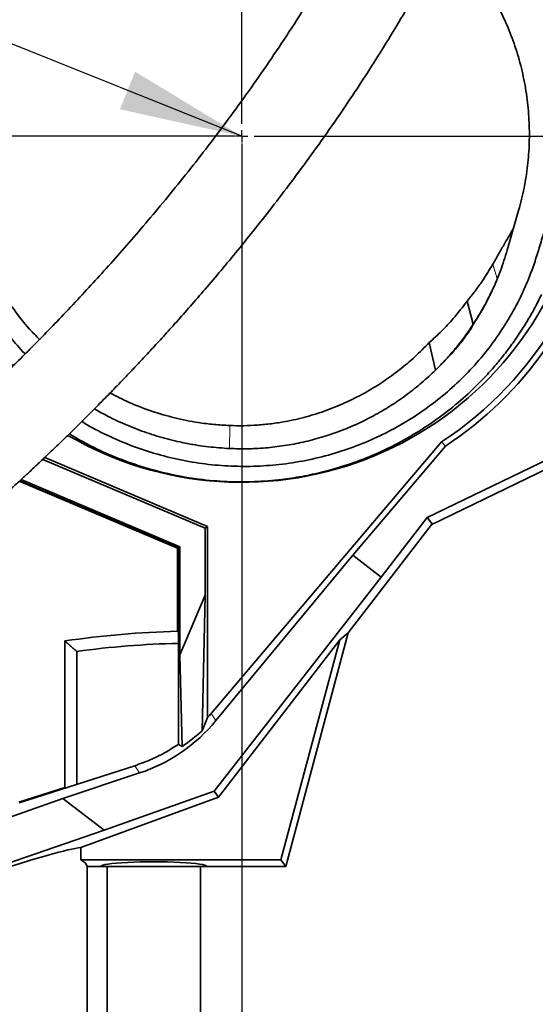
# Model space of a CAD drawing. Header units: millimetres. Extents: x 0 to 12115, y 0 to 8400.
# Tile 81 of 120: x 7219 to 7512, y 3265 to 3825. Entities that reach past the tile are written whole.
import ezdxf

# ---------------------------------------------------------------- set-up
doc = ezdxf.new("R2010")
doc.units = ezdxf.units.MM
doc.header["$LTSCALE"] = 20
doc.header["$PDSIZE"] = -1
doc.layers.add('SVART_TEXT', color=7, linetype='Continuous')
doc.styles.add('SLDTEXTSTYLE0', font='TXT', dxfattribs={"width": 0.605})
doc.dimstyles.new('SLDDIMSTYLE0', dxfattribs={"dimtxt": 70, "dimasz": 70, "dimexe": 0, "dimexo": 0.0625, "dimgap": 17.5, "dimtad": 1, "dimdec": 1, "dimrnd": 1e-09, "dimzin": 12, "dimdsep": 46, "dimtxsty": 'SLDTEXTSTYLE0', "dimsah": 1, "dimcen": 0.09, "dimadec": 0, "dimazin": 3, "dimtfac": 1, "dimtofl": 0, "dimtmove": 0, "dimatfit": 3, "dimfxl": 1, "dimfrac": 2, "dimtolj": 1, "dimtzin": 12, "dimarcsym": 0})
doc.dimstyles.new('SLDDIMSTYLE20', dxfattribs={"dimtxt": 70, "dimasz": 70, "dimexe": 0, "dimexo": 0.0625, "dimgap": 17.5, "dimtad": 1, "dimdec": 1, "dimrnd": 1e-09, "dimzin": 12, "dimdsep": 46, "dimtxsty": 'SLDTEXTSTYLE0', "dimsah": 1, "dimcen": 0.09, "dimse1": 1, "dimsd1": 1, "dimadec": 0, "dimazin": 3, "dimtfac": 1, "dimtofl": 0, "dimtmove": 0, "dimatfit": 3, "dimfxl": 1, "dimfrac": 2, "dimtolj": 1, "dimtzin": 12, "dimarcsym": 0})
doc.dimstyles.new('SLDDIMSTYLE6', dxfattribs={"dimtxt": 0.18, "dimasz": 70, "dimexe": 0, "dimexo": 0.0625, "dimgap": 0, "dimtad": 0, "dimtih": 1, "dimtoh": 1, "dimdec": 0, "dimrnd": 1e-09, "dimzin": 0, "dimdsep": 46, "dimtxsty": 'Standard', "dimsah": 1, "dimcen": 0.09, "dimadec": 0, "dimazin": 0, "dimtfac": 70, "dimtdec": 0, "dimtofl": 0, "dimtmove": 0, "dimatfit": 3, "dimfxl": 1, "dimfrac": 2, "dimtolj": 1, "dimtzin": 0, "dimarcsym": 0})

# ---------------------------------------------------------------- blocks, each defined once
blk = doc.blocks.new('_D_27')
at = {"layer": 'SVART_TEXT'}
for p, q in [((7345.56, 3754.31), (7345.56, 2773.56)), ((6995.56, 2870.55), (6995.56, 2773.56)), ((7345.56, 2803.56), (6995.56, 2803.56))]:
    blk.add_line(p, q, dxfattribs=at)
for points in [[(6995.56, 2803.56), (7065.56, 2793.56), (7065.56, 2813.56)], [(7345.56, 2803.56), (7275.56, 2813.56), (7275.56, 2793.56)]]:
    blk.add_solid(points, dxfattribs=at)
at = {"layer": 'SVART_TEXT', "insert": (7090.35, 2893.8), "char_height": 70, "attachment_point": 1, "style": 'SLDTEXTSTYLE0'}
blk.add_mtext('350', dxfattribs=at)
blk = doc.blocks.new('_D_33')
at = {"layer": 'SVART_TEXT'}
for p, q in [((7341.56, 4903.31), (5673.56, 4903.31)), ((5703.56, 3758.31), (5703.56, 4903.31)), ((7341.56, 3758.31), (5673.56, 3758.31))]:
    blk.add_line(p, q, dxfattribs=at)
for points in [[(5703.56, 4903.31), (5693.56, 4833.31), (5713.56, 4833.31)], [(5703.56, 3758.31), (5713.56, 3828.31), (5693.56, 3828.31)]]:
    blk.add_solid(points, dxfattribs=at)
at = {"layer": 'SVART_TEXT', "insert": (5613.33, 4223.87), "char_height": 70, "attachment_point": 1, "rotation": 90, "style": 'SLDTEXTSTYLE0'}
blk.add_mtext('1145', dxfattribs=at)
blk = doc.blocks.new('_D_34')
at = {"layer": 'SVART_TEXT'}
for p, q in [((7341.56, 3758.31), (5673.56, 3758.31)), ((5703.56, 2978.31), (5703.56, 3758.31)), ((7197.07, 2978.31), (5673.56, 2978.31))]:
    blk.add_line(p, q, dxfattribs=at)
for points in [[(5703.56, 3758.31), (5693.56, 3688.31), (5713.56, 3688.31)], [(5703.56, 2978.31), (5713.56, 3048.31), (5693.56, 3048.31)]]:
    blk.add_solid(points, dxfattribs=at)
at = {"layer": 'SVART_TEXT', "insert": (5613.33, 3288.11), "char_height": 70, "attachment_point": 1, "rotation": 90, "style": 'SLDTEXTSTYLE0'}
blk.add_mtext('780', dxfattribs=at)
blk = doc.blocks.new('SW_CENTERMARKSYMBOL_0')
at = {"layer": 'SVART_TEXT', "color": 0}
for p, q in [((0, 7), (0, 200)), ((-7, 0), (-200, 0)), ((0, 0), (-3.5, 0)), ((0, 0), (0, 3.5)), ((0, 0), (0, -3.5)), ((0, 0), (3.5, 0)), ((7, 0), (200, 0)), ((0, -7), (0, -200))]:
    blk.add_line(p, q, dxfattribs=at)
blk = doc.blocks.new('_D_92')
at = {"layer": 'SVART_TEXT'}
for p, q in [((8898.96, 3657.74), (8898.96, 3987.15)), ((8898.96, 3957.15), (8708.13, 3957.15))]:
    blk.add_line(p, q, dxfattribs=at)
blk.add_solid([(8898.96, 3957.15), (8828.96, 3967.15), (8828.96, 3947.15)], dxfattribs=at)
at = {"layer": 'SVART_TEXT', "insert": (8708.13, 4047.38), "char_height": 70, "attachment_point": 1, "style": 'SLDTEXTSTYLE0'}
blk.add_mtext('*)', dxfattribs=at)
blk = doc.blocks.new('_D_93')
at = {"layer": 'SVART_TEXT'}
for p, q in [((8898.96, 3657.74), (8898.96, 4119.61)), ((8898.96, 4089.61), (8708.13, 4089.61))]:
    blk.add_line(p, q, dxfattribs=at)
blk.add_solid([(8898.96, 4089.61), (8828.96, 4099.61), (8828.96, 4079.61)], dxfattribs=at)
at = {"layer": 'SVART_TEXT', "insert": (8708.13, 4179.85), "char_height": 70, "attachment_point": 1, "style": 'SLDTEXTSTYLE0'}
blk.add_mtext('*)', dxfattribs=at)

msp = doc.modelspace()

# ---------------------------------------------------------------- linework, layer by layer
at = {"color": 7, "linetype": 'Continuous', "lineweight": 35}
for p, q in [((7502.943869, 3716.239207), (7496.418614, 3693.554518)), ((7499.576209, 3705.376728), (7500.131001, 3706.460427)), ((7499.702845, 3704.971968), (7499.576209, 3705.376728)), ((7477.159055, 3651.61606), (7473.641039, 3664.762355)), ((7476.783512, 3650.8303), (7477.159025, 3651.615987)), ((7476.783512, 3650.8303), (7476.159494, 3649.524662)), ((7452.136781, 3641.17982), (7455.676309, 3625.540418)), ((7571.575823, 3600.057396), (7450.947445, 3541.852184)), ((7453.535524, 3537.944112), (7583.206292, 3600.512428)), ((7328.116299, 3430.553148), (7459.105278, 3584.776716)), ((7459.105278, 3584.776716), (7461.278787, 3582.316464)), ((7408.68214, 3520.390318), (7461.278787, 3582.316464)), ((7324.664107, 3535.791984), (7232.36263, 3574.801653)), ((7233.485567, 3575.863257), (7326.079117, 3536.730149)), ((7219.023395, 3562.402329), (7309.050043, 3524.354078)), ((7309.504013, 3524.655065), (7219.391672, 3562.739532)), ((7310.394945, 3525.245761), (7220.114428, 3563.401305)), ((7450.947445, 3541.852184), (7424.840026, 3507.948128)), ((7453.820581, 3538.314297), (7450.947445, 3541.852184)), ((7324.664107, 3535.791984), (7326.079117, 3536.730149)), ((7324.664107, 3535.791984), (7324.664107, 3497.647892)), ((7326.079117, 3536.730149), (7326.079117, 3428.231462)), ((7453.820581, 3538.314297), (7406.098757, 3476.340977)), ((7309.050043, 3524.354078), (7309.504013, 3524.655065)), ((7309.050043, 3524.354078), (7309.050043, 3477.196557)), ((7310.394945, 3525.245761), (7309.504013, 3524.655065)), ((7309.504013, 3413.053189), (7309.504013, 3524.655065)), ((7310.394945, 3463.885372), (7310.394945, 3525.245761)), ((7330.836413, 3426.480771), (7408.68214, 3520.390318)), ((7424.840026, 3507.948128), (7408.68214, 3520.390318)), ((7424.840026, 3507.948128), (7329.778999, 3386.515856)), ((7310.394945, 3463.885372), (7324.664107, 3497.647892)), ((7324.664107, 3497.647892), (7323.064259, 3420.738094)), ((7309.050043, 3477.196557), (7309.504013, 3476.524022)), ((7332.350939, 3383.001898), (7401.194647, 3472.404874)), ((7367.708418, 3347.432565), (7401.194647, 3472.404874)), ((7370.561545, 3343.714297), (7406.098757, 3476.340977)), ((7406.098757, 3476.340977), (7401.194647, 3472.404874)), ((7244.949661, 3388.592234), (7244.949661, 3471.703492)), ((7251.788876, 3465.776292), (7251.788876, 3390.314371)), ((7311.595394, 3411.856827), (7310.394945, 3463.885372)), ((7218.937849, 3379.751862), (7284.694251, 3400.894355)), ((7243.863171, 3382.261027), (7287.45772, 3396.757069)), ((7244.949661, 3388.592234), (7218.860372, 3380.20381)), ((7245.630962, 3388.334433), (7244.949661, 3388.592234)), ((7254.091524, 3354.5178), (7332.350939, 3383.001898)), ((7329.778999, 3386.515856), (7267.26872, 3364.23786)), ((7329.778999, 3386.515856), (7332.350939, 3383.001898)), ((7110.157151, 3335.023944), (7243.863171, 3382.261027)), ((7267.26872, 3364.23786), (7243.863171, 3382.261027)), ((7267.26872, 3364.23786), (7102.670814, 3307.825227)), ((7254.091524, 3347.432565), (7254.091524, 3354.5178)), ((7254.091524, 3347.432565), (7367.708418, 3347.432565)), ((7257.561545, 3257.714297), (7257.561545, 3343.714297)), ((7257.561545, 3343.714297), (7265.561545, 3343.714297)), ((7325.561545, 3343.714297), (7265.561545, 3343.714297)), ((7269.061545, 3343.714297), (7269.061545, 3248.514297)), ((7322.061545, 3248.514297), (7322.061545, 3343.714297)), ((7325.561545, 3343.714297), (7370.561545, 3343.714297)), ((7367.708418, 3347.432565), (7370.561545, 3343.714297))]:
    msp.add_line(p, q, dxfattribs=at)
at = {"color": 8, "linetype": 'Continuous', "lineweight": 18}
for p, q in [((7490.705344, 3677.47026), (7488.214356, 3685.615205)), ((7338.537063, 3581.003792), (7338.68366, 3594.058026)), ((7328.116299, 3430.553148), (7330.836413, 3426.480771)), ((7287.45772, 3396.757069), (7284.694251, 3400.894355))]:
    msp.add_line(p, q, dxfattribs=at)
at = {"color": 7, "linetype": 'Continuous', "lineweight": 35}
for centre, radius, start, end in [((7345.561545, 3758.314297), 207.382428, 303.19628298, 355.98178756), ((7345.561545, 3758.314297), 196.5, 239.79376422, 345.53679632), ((7345.561545, 3758.314297), 210.63171, 303.32461669, 325), ((7320.561545, 2966.114297), 511.211885, 91.29029909, 98.50566132), ((7320.561545, 2966.114297), 504.372669, 91.25621532, 97.83685804)]:
    msp.add_arc(centre, radius, start, end, dxfattribs=at)
for centre, major_axis, ratio, start_param, end_param in [((7280.956492, 3453.82401), (36.913322, 108.258851), 0.4472007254, 4.5567841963, 4.6278251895), ((7254.894666, 3492.842076), (-53.400834, 79.948245), 0.9985183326, 3.3868266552, 3.4189992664), ((7257.582277, 3488.818359), (-2.271064, 96.865514), 0.9870607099, 3.4355382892, 3.9903515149), ((7253.624601, 3494.743535), (77.289736, -65.889953), 0.9406880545, 6.0133559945, 6.1649629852), ((7180.943892, 3603.556351), (221.984314, -212.863486), 0.2309958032, 5.5313350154, 5.5425305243), ((6995.561545, 3258.841202), (261.981275, 95.469791), 0.032810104, 0.1509777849, 1.1440374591), ((6995.561545, 3343.714297), (262, 0), 0.0874886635, 0, 0.1629336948), ((7295.561545, 3343.714297), (30, 0), 0.0874886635, 0, 3.1415926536)]:
    msp.add_ellipse(centre, major_axis=major_axis, ratio=ratio, start_param=start_param, end_param=end_param, dxfattribs=at)
for points, knots in [([(7215.641793, 3628.073518), (7214.478328, 3629.280065), (7210.035468, 3633.887438), (7203.24792, 3642.65531), (7195.300009, 3654.320348), (7188.377167, 3666.712204), (7182.494365, 3679.650234), (7177.747457, 3693.00664), (7174.147752, 3706.68082), (7171.715762, 3720.695913), (7170.501503, 3734.892604), (7170.521292, 3749.141128), (7171.774229, 3763.380163), (7174.295154, 3777.609719), (7177.598525, 3789.824696), (7181.140606, 3799.996414), (7184.501079, 3808.198188), (7188.312694, 3816.289399), (7192.684311, 3824.169657), (7198.326375, 3833.185231), (7205.059668, 3843.368689), (7237.497781, 3890.262098), (7267.493909, 3933.266384), (7294.861677, 3972.502492)], [0, 0, 0, 0, 0.012496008, 0.0477178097, 0.0829400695, 0.1186491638, 0.1548584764, 0.1907138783, 0.2265696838, 0.2629184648, 0.2997738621, 0.3361139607, 0.3727007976, 0.4100616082, 0.4476881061, 0.4703790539, 0.4932241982, 0.5160684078, 0.5393000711, 0.5625409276, 0.5977825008, 0.6330261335, 1, 1, 1, 1]), ([(7398.051857, 3909.330975), (7402.087515, 3907.995385), (7410.173585, 3905.319321), (7421.823285, 3900.073276), (7433.020218, 3893.99684), (7443.637346, 3887.04802), (7453.605027, 3879.278679), (7462.890408, 3870.760911), (7471.440827, 3861.572019), (7479.269352, 3851.691473), (7486.29196, 3841.145942), (7492.472927, 3829.998154), (7497.71983, 3818.438143), (7502.071302, 3806.355224), (7505.433556, 3793.791435), (7507.764024, 3780.813492), (7509.006499, 3767.722478), (7509.157481, 3754.639767), (7508.186227, 3741.650938), (7506.230415, 3728.800512), (7504.038819, 3720.424147), (7502.943869, 3716.239207)], [0, 0, 0, 0, 0.0508422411, 0.101870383, 0.152902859, 0.2037510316, 0.2545297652, 0.3054807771, 0.3564395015, 0.4072287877, 0.4594690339, 0.5118794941, 0.5642980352, 0.6165493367, 0.6714027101, 0.7264362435, 0.7814750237, 0.8363355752, 0.8908618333, 0.9454731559, 1, 1, 1, 1]), ([(7569.943219, 3888.802023), (7568.539149, 3882.217103), (7565.728436, 3869.035199), (7558.481149, 3843.025563), (7545.57183, 3800.181919), (7531.380802, 3751.981765), (7520.254785, 3713.775451), (7515.033125, 3696.161276), (7512.319558, 3687.377378), (7509.207832, 3678.704192), (7504.919594, 3668.706879), (7499.190698, 3657.526061), (7491.591748, 3645.400457), (7482.876221, 3633.825999), (7473.175519, 3623.035573), (7462.571213, 3613.094931), (7451.170998, 3604.084479), (7438.848835, 3595.939864), (7425.874944, 3588.874768), (7412.355053, 3582.927448), (7398.35807, 3578.107518), (7383.770412, 3574.416497), (7368.968705, 3571.982552), (7354.187295, 3570.800377), (7339.506633, 3570.811232), (7324.706902, 3572.032327), (7310.126277, 3574.456745), (7295.948507, 3578.030675), (7282.242159, 3582.637353), (7268.906688, 3588.476314), (7259.659911, 3593.108879), (7255.085712, 3596.060989), (7254.628206, 3596.356256)], [0, 0, 0, 0, 0.0394165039, 0.0789052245, 0.1580169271, 0.3013593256, 0.37302464, 0.3909650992, 0.4089043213, 0.4268304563, 0.4448452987, 0.4724517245, 0.5000592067, 0.5280464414, 0.5564311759, 0.5838481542, 0.6116531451, 0.6396559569, 0.6680673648, 0.6954985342, 0.7231258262, 0.751378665, 0.7798505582, 0.8069211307, 0.8339914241, 0.8614614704, 0.889347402, 0.915957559, 0.9425677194, 0.9695625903, 0.9969556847, 1, 1, 1, 1]), ([(7408.756063, 3878.497559), (7406.175758, 3873.745847), (7400.027665, 3862.423944), (7389.850106, 3845.180588), (7378.438852, 3826.747848), (7366.888961, 3809.060842), (7355.301915, 3792.108472), (7343.74533, 3775.902871), (7332.285909, 3760.445445), (7320.814578, 3745.517113), (7309.385322, 3731.140645), (7298.048153, 3717.333752), (7287.0374, 3704.321953), (7276.392946, 3692.091378), (7266.148976, 3680.626144), (7255.93113, 3669.468186), (7245.794076, 3658.666657), (7235.797549, 3648.271462), (7226.432888, 3638.751466), (7217.719202, 3630.077365), (7209.640709, 3622.190048), (7203.57248, 3616.370834), (7199.312586, 3612.333448), (7196.675334, 3609.849389), (7194.094106, 3607.432839), (7191.569166, 3605.083032), (7189.061363, 3602.762769), (7186.370251, 3600.287459), (7183.279203, 3597.462962), (7179.769079, 3594.280952), (7175.862133, 3590.770374), (7171.596523, 3586.974152), (7166.856945, 3582.801486), (7161.645368, 3578.268273), (7156.004379, 3573.426874), (7149.94019, 3568.296636), (7143.473427, 3562.915617), (7137.671781, 3558.156164), (7134.129329, 3555.319412), (7132.798148, 3554.253419)], [0, 0, 0, 0, 0.036962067, 0.0880695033, 0.1383333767, 0.187519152, 0.2354081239, 0.2818085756, 0.3265611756, 0.3695425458, 0.4125745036, 0.4535010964, 0.4922941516, 0.5289573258, 0.5635181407, 0.5960220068, 0.6305421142, 0.6626062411, 0.6923133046, 0.7197524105, 0.7449988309, 0.7684012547, 0.7768635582, 0.7851612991, 0.7932962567, 0.8012699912, 0.8090838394, 0.8171129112, 0.8268997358, 0.8386358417, 0.850838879, 0.864676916, 0.8802025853, 0.8974855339, 0.9166160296, 0.9373154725, 0.9600479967, 0.9849868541, 1, 1, 1, 1]), ([(7168.143338, 3518.520836), (7169.781264, 3519.851387), (7173.24206, 3522.662725), (7178.51324, 3527.024391), (7183.727694, 3531.390273), (7188.524946, 3535.456852), (7193.139351, 3539.410926), (7197.513142, 3543.198944), (7201.583667, 3546.760466), (7205.035295, 3549.806883), (7207.866576, 3552.323917), (7210.101147, 3554.321984), (7211.920909, 3555.956348), (7213.681498, 3557.543423), (7215.710106, 3559.379707), (7218.168368, 3561.616497), (7221.424281, 3564.597615), (7225.57308, 3568.428936), (7230.486002, 3573.017722), (7236.061523, 3578.288775), (7241.875431, 3583.859054), (7247.728088, 3589.544915), (7253.018698, 3594.748355), (7258.000864, 3599.70129), (7262.603946, 3604.322662), (7266.757346, 3608.529289), (7270.354526, 3612.193881), (7273.87242, 3615.799818), (7277.783224, 3619.847822), (7282.38586, 3624.66005), (7287.683526, 3630.264826), (7293.675763, 3636.689532), (7300.32629, 3643.927305), (7307.621245, 3651.998933), (7315.489533, 3660.865472), (7323.903871, 3670.537704), (7332.833575, 3681.026022), (7342.29367, 3692.401777), (7352.316435, 3704.767087), (7362.864695, 3718.153397), (7373.893336, 3732.591935), (7385.288905, 3748.028208), (7396.986639, 3764.478304), (7408.009825, 3780.632949), (7418.305433, 3796.351068), (7427.833634, 3811.468915), (7437.340288, 3827.255186), (7445.328856, 3841.023832), (7450.007706, 3849.6647), (7451.652468, 3852.702236)], [0, 0, 0, 0, 0.0173586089, 0.0366772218, 0.0542306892, 0.0701139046, 0.084403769, 0.0995340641, 0.1125408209, 0.1234856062, 0.1324132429, 0.139355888, 0.1445548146, 0.1495407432, 0.1558401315, 0.1634427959, 0.1723377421, 0.1859218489, 0.2016323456, 0.2174165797, 0.2370333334, 0.2549498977, 0.2711964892, 0.2857899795, 0.3010182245, 0.3139169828, 0.3244821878, 0.3346316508, 0.3468875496, 0.3612824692, 0.3781643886, 0.3973248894, 0.4188021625, 0.4426385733, 0.4688788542, 0.4970328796, 0.527585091, 0.560563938, 0.5959850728, 0.6345582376, 0.6756363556, 0.7191635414, 0.7650499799, 0.8131700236, 0.852441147, 0.8928981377, 0.9344381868, 0.9769529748, 1, 1, 1, 1]), ([(7488.214356, 3685.615205), (7489.252472, 3687.417777), (7491.328703, 3691.022922), (7495.117035, 3697.609496), (7497.864455, 3702.395103), (7499.576209, 3705.376728)], [0, 0, 0, 0, 0.2737623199, 0.5475246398, 1, 1, 1, 1]), ([(7195.411176, 3696.94475), (7197.281806, 3692.612398), (7201.029652, 3683.932441), (7207.990234, 3671.544095), (7215.914487, 3659.777581), (7223.421525, 3650.177395), (7228.62797, 3644.88059), (7230.527288, 3642.948309)], [0, 0, 0, 0, 0.2182953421, 0.4373592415, 0.6563953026, 0.8746525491, 1, 1, 1, 1]), ([(7496.418614, 3693.554518), (7495.205271, 3689.663792), (7492.778576, 3681.882308), (7488.096653, 3670.89598), (7482.8441, 3660.481464), (7478.806955, 3654.052525), (7476.783512, 3650.8303)], [0, 0, 0, 0, 0.2595746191, 0.5191512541, 0.7589955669, 1, 1, 1, 1]), ([(7222.3778, 3634.743931), (7222.254095, 3634.867709), (7219.298278, 3637.825289), (7214.093738, 3644.140428), (7206.849264, 3653.682265), (7200.385885, 3663.775313), (7194.572717, 3674.262527), (7191.349838, 3681.548003), (7189.735488, 3685.19732)], [0, 0, 0, 0, 0.0085966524, 0.205409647, 0.4029526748, 0.6012365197, 0.8002581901, 1, 1, 1, 1]), ([(7473.641039, 3664.762355), (7475.162495, 3666.635163), (7478.205446, 3670.380827), (7483.166696, 3677.279299), (7486.315639, 3682.479589), (7488.214356, 3685.615205)], [0, 0, 0, 0, 0.2841909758, 0.568389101, 1, 1, 1, 1]), ([(7515.966268, 3668.449273), (7514.760251, 3666.02845), (7512.34137, 3661.173061), (7508.280478, 3654.040077), (7503.9107, 3647.044968), (7499.206554, 3640.221241), (7494.142993, 3633.530234), (7488.748388, 3627.032875), (7483.021468, 3620.737093), (7475.405075, 3613.09036), (7465.526029, 3604.357963), (7453.056486, 3595.045199), (7439.685994, 3586.681192), (7425.674289, 3579.47323), (7411.098348, 3573.443882), (7397.306, 3569.032154), (7384.371252, 3565.913943), (7373.76169, 3564.056627), (7361.93896, 3562.630086), (7348.860532, 3561.868827), (7333.145457, 3562.236912), (7317.328728, 3563.927222), (7301.70564, 3566.938215), (7286.485166, 3571.209752), (7271.835228, 3576.694432), (7258.760683, 3582.685793), (7250.916704, 3587.357505), (7247.53626, 3589.370828)], [0, 0, 0, 0, 0.0261484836, 0.0524453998, 0.0787421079, 0.1054553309, 0.1321683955, 0.1593174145, 0.1864664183, 0.2137544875, 0.2626828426, 0.3124659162, 0.36224855, 0.4129190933, 0.4623316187, 0.5120910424, 0.5503226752, 0.5885541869, 0.6142037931, 0.6632434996, 0.7126248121, 0.7630852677, 0.8139179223, 0.8634192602, 0.9130077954, 0.9625098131, 1, 1, 1, 1]), ([(7477.159206, 3651.616286), (7479.27533, 3654.957853), (7483.075308, 3660.95839), (7486.163803, 3667.327177), (7487.532384, 3670.149326)], [0, 0, 0, 0, 0.55687794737, 1, 1, 1, 1]), ([(7452.136781, 3641.17982), (7454.520087, 3643.344825), (7459.286845, 3647.674967), (7466.571365, 3655.481219), (7471.08211, 3661.402968), (7473.641039, 3664.762355)], [0, 0, 0, 0, 0.302006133, 0.6040306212, 1, 1, 1, 1]), ([(7477.159066, 3651.616073), (7475.572621, 3649.281085), (7472.37829, 3644.57955), (7467.136267, 3637.913882), (7461.59892, 3631.50778), (7457.652588, 3627.531629), (7455.676309, 3625.540418)], [0, 0, 0, 0, 0.249114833, 0.5015965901, 0.750405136, 1, 1, 1, 1]), ([(7476.159494, 3649.524662), (7474.386535, 3647.000683), (7470.825473, 3641.931162), (7464.091106, 3633.819958), (7458.765964, 3628.58041), (7455.676309, 3625.540418)], [0, 0, 0, 0, 0.2939063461, 0.5903235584, 1, 1, 1, 1]), ([(7338.68366, 3594.058026), (7341.315281, 3594.000636), (7346.578536, 3593.885856), (7354.5023, 3594.261587), (7362.425734, 3595.043048), (7371.713874, 3596.487097), (7382.257058, 3598.886151), (7394.01687, 3602.609619), (7405.530789, 3607.35599), (7416.308712, 3612.900586), (7426.229947, 3619.041521), (7435.36523, 3625.690556), (7444.082076, 3633.022761), (7449.451817, 3638.460738), (7452.136781, 3641.17982)], [0, 0, 0, 0, 0.0623492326, 0.1246987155, 0.1878046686, 0.2509106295, 0.3472910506, 0.4436732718, 0.5428340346, 0.6419973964, 0.7305035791, 0.8190110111, 0.9095023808, 1, 1, 1, 1]), ([(7455.676305, 3625.540423), (7453.106668, 3623.12532), (7447.966369, 3618.29415), (7439.628504, 3611.702512), (7430.876505, 3605.636558), (7421.709213, 3600.181207), (7412.192655, 3595.356334), (7402.347573, 3591.1785), (7392.19466, 3587.66589), (7381.755675, 3584.839861), (7371.114307, 3582.729504), (7360.327842, 3581.372387), (7349.453195, 3580.708187), (7342.176505, 3580.905242), (7338.537063, 3581.003799)], [0, 0, 0, 0, 0.0836377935, 0.1673090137, 0.2508129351, 0.3342269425, 0.4173646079, 0.5000431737, 0.5831571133, 0.6665715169, 0.7501102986, 0.8332482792, 0.9165989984, 1, 1, 1, 1]), ([(7270.668512, 3612.519201), (7274.235147, 3610.693145), (7281.87479, 3606.78178), (7294.19296, 3602.104083), (7307.349849, 3598.233987), (7319.255458, 3595.876485), (7329.718406, 3594.545589), (7335.695243, 3594.220547), (7338.68366, 3594.058026)], [0, 0, 0, 0, 0.1690405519, 0.36208055, 0.5551091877, 0.7474062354, 0.8737031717, 1, 1, 1, 1]), ([(7338.537063, 3581.003792), (7334.553542, 3581.27341), (7326.589395, 3581.812452), (7314.741994, 3583.685096), (7303.052032, 3586.329754), (7291.57437, 3589.799746), (7280.384871, 3594.089995), (7270.413249, 3598.636802), (7264.383274, 3602.073709), (7261.814395, 3603.537894)], [0, 0, 0, 0, 0.1482858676, 0.2964639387, 0.4446163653, 0.5928253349, 0.7411720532, 0.8897345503, 1, 1, 1, 1]), ([(7251.788876, 3465.776292), (7251.046434, 3466.422911), (7248.766719, 3468.408397), (7246.486962, 3470.376409), (7244.949661, 3471.703492)], [0, 0, 0, 0, 0.3256731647, 1, 1, 1, 1]), ([(7284.694251, 3400.894355), (7287.61136, 3401.926551), (7293.432955, 3403.986476), (7301.752444, 3408.068237), (7306.923888, 3411.393938), (7309.504013, 3413.053189)], [0, 0, 0, 0, 0.33477924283, 0.66810959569, 1, 1, 1, 1])]:
    msp.add_open_spline(points, degree=3, knots=knots, dxfattribs=at)
at = {"color": 7, "linetype": 'Continuous', "lineweight": 0}
msp.add_point((7345.561545, 3758.314297), dxfattribs=at)

# ---------------------------------------------------------------- block references
at = {"layer": 'SVART_TEXT'}
msp.add_blockref('SW_CENTERMARKSYMBOL_0', (7345.561545, 3758.314297), dxfattribs=at)

# ---------------------------------------------------------------- dimensions: what is measured, and where the dimension line sits
for base, p1, p2, picture, middle in [((5703.562866, 4903.314297), (7345.561545, 3758.314297), (7345.561545, 4903.314297), '_D_33', (5703.562866, 4330.814297)), ((5703.562866, 3758.314297), (7201.066117, 2978.314297), (7345.561545, 3758.314297), '_D_34', (5703.562866, 3368.314297))]:
    dim = msp.add_linear_dim(base=base, p1=p1, p2=p2, angle=90, dimstyle='SLDDIMSTYLE0', dxfattribs=at)
    dim.commit()
    dim.dimension.update_dxf_attribs({"geometry": picture, "text_midpoint": middle, "dimtype": 160})
for base, p1, p2, picture, middle in [((7095.464741, 4089.613473), (8898.964741, 3653.735224), (7095.464741, 3750.88048), '_D_93', (8742.842882, 4089.613473)), ((8898.964741, 3957.148961), (7492.964741, 3354.735224), (8898.964741, 3653.735224), '_D_92', (8742.842882, 3957.148961))]:
    dim = msp.add_linear_dim(base=base, p1=p1, p2=p2, text='*)', dimstyle='SLDDIMSTYLE20', dxfattribs=at)
    dim.commit()
    dim.dimension.update_dxf_attribs({"geometry": picture, "text_midpoint": middle, "dimtype": 160})
dim = msp.add_linear_dim(base=(6995.561545, 2803.562978), p1=(7345.561545, 3758.314297), p2=(6995.561545, 2874.548763), dimstyle='SLDDIMSTYLE0', dxfattribs=at)
dim.commit()
dim.dimension.update_dxf_attribs({"geometry": '_D_27', "text_midpoint": (7170.561545, 2803.562978), "dimtype": 160})

# ---------------------------------------------------------------- leaders
msp.add_leader([(7345.561545, 3758.314297), (6618.888889, 4049.444444)], dimstyle='SLDDIMSTYLE6', dxfattribs=at)

doc.saveas('drawing.dxf')
